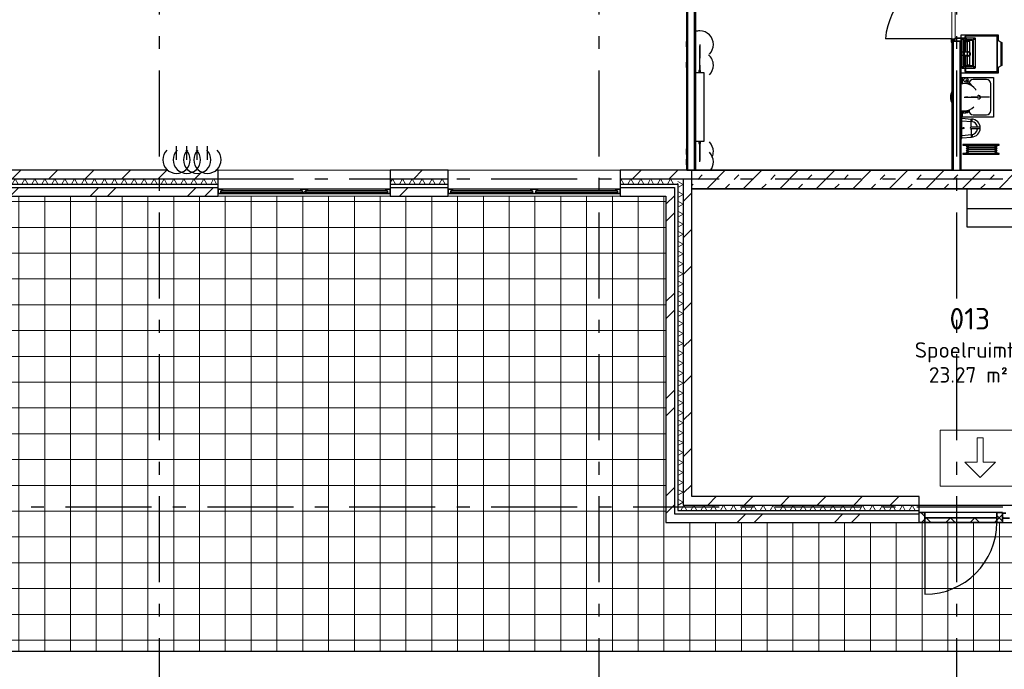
# Model space of a CAD drawing. Header units: millimetres. Extents: x -285236 to 84130, y -470 to 79511.
# Tile 96 of 192: x 8336 to 19783, y 11600 to 19153. Entities that reach past the tile are written whole.
import ezdxf

# ---------------------------------------------------------------- set-up
doc = ezdxf.new("R2010")
doc.units = ezdxf.units.MM
doc.linetypes.add('NLRS_stramien', pattern=[1650, 1000, -250, 150, -250])
doc.layers.add('XREF', color=254, linetype='Continuous')
doc.styles.add('ISOCPEUR_1', font='isocpeur.ttf', dxfattribs={"height": 250})
doc.styles.add('ISOCPEUR_3', font='isocpeur.ttf', dxfattribs={"height": 180})
pattern_1 = [(45, (-29773.96, 17038.63), (-212.132, 212.132), [])]
pattern_2 = [(45, (-29374, 17038.6), (-565.685, 565.685), []), (45, (-29174, 17038.6), (-565.685, 565.685), [])]
pattern_3 = [(45, (-29773.96, 17038.63), (-141.42136, 141.42136), []), (135, (-29773.96, 17038.63), (-141.42136, -141.42136), [])]
pattern_4 = [(45, (-29773.96, 17038.6), (-449.013, 449.013), []), (45, (-29615.2, 17038.6), (5e-14, 898.026), []), (45, (-29932.7, 17038.6), (5e-14, 898.026), [])]

msp = doc.modelspace()

# ---------------------------------------------------------------- hatches: boundary and pattern name
at = {"layer": 'XREF', "lineweight": 9}
h = msp.add_hatch(dxfattribs=at)
h.set_pattern_fill('FP_88', color=256, angle=45, style=0, pattern_type=2)
h.set_pattern_definition(pattern_1)
h.paths.add_polyline_path([(-1791.8693, 17302.6047), (10642.8696, 17302.6047), (10642.8696, 17402.6047), (10617.2207, 17402.6047), (10597.452, 17387.4356), (10556.827, 17371.2687), (10518.077, 17366.1672), (10476.9895, 17371.5764), (10458.077, 17379.4102), (10436.827, 17371.2687), (10398.077, 17366.1672), (10356.9895, 17371.5764), (10338.077, 17379.4102), (10315.2597, 17371.0624), (10278.077, 17366.1672), (10236.9895, 17371.5764), (10218.077, 17379.4102), (10198.702, 17371.5155), (10158.077, 17366.1672), (10116.9895, 17371.5764), (10078.702, 17387.4356), (10058.9333, 17402.6047), (-12547.1304, 17402.6047), (-12547.1304, 17302.6047), (-2626.8437, 17302.6047)])
h.paths.add_polyline_path([(15988.8696, 17302.6047), (16048.8696, 17302.6047), (16048.8696, 17402.6047), (15317.8696, 17402.6047), (15317.8696, 17302.6047), (15848.8696, 17302.6047)])
h.paths.add_polyline_path([(-22642.1304, 17302.6047), (-22542.1304, 17302.6047), (-22542.1304, 17402.6047), (-22642.1304, 17402.6047)])
h.paths.add_polyline_path([(-16048.5844, 17302.6047), (-16048.5844, 17402.6047), (-17902.1304, 17402.6047), (-17902.1304, 17302.6047), (-16821.4087, 17302.6047)])
h.paths.add_polyline_path([(13317.8696, 17302.6047), (13317.8696, 17402.6047), (12642.8696, 17402.6047), (12642.8696, 17302.6047), (13237.6701, 17302.6047)])
h.paths.add_polyline_path([(-19902.1304, 17302.6047), (-19902.1304, 17402.6047), (-22532.1304, 17402.6047), (-22532.1304, 17302.6047), (-20161.3064, 17302.6047)])
h = msp.add_hatch(dxfattribs=at)
h.set_pattern_fill('FP_88', color=256, angle=45, style=0, pattern_type=2)
h.set_pattern_definition(pattern_1)
h.paths.add_polyline_path([(16048.8696, 13608.6047), (16148.8696, 13608.6047), (16148.8696, 17402.6047), (16048.8696, 17402.6047), (16048.8696, 14821.0157)])
h = msp.add_hatch(dxfattribs=at)
h.set_pattern_fill('FP_33', color=256, angle=45, style=0, pattern_type=2)
h.set_pattern_definition([(45, (23536.98, 17188.6), (-212.132, 212.132), []), (45, (23749.1, 17188.6), (-212.132, 212.132), [75, -75])])
h.paths.add_polyline_path([(30405.0364, 17188.6047), (30925.0962, 17188.6047), (30925.0962, 17402.6047), (22176.3696, 17402.6047), (22176.3696, 17188.6047), (29937.1584, 17188.6047)])
h.paths.add_polyline_path([(16148.8696, 17188.6047), (20221.3696, 17188.6047), (20221.3696, 17402.6047), (16148.8696, 17402.6047), (16148.8696, 17253.2502)])
h = msp.add_hatch(dxfattribs=at)
h.set_pattern_fill('FP_95', color=256, angle=60, style=0, pattern_type=2)
h.set_pattern_definition([(60, (-3496.63, 17102.6), (-57.75254, 99.96967), []), (120, (-3381.13, 17102.6), (-115.45254, -0.03033), [])])
h.paths.add_polyline_path([(15948.8696, 17242.6047), (15988.8696, 17242.6047), (15988.8696, 17302.6047), (15317.8696, 17302.6047), (15317.8696, 17242.6047), (15848.8696, 17242.6047)])
h.paths.add_polyline_path([(12642.8696, 17242.6047), (13317.8696, 17242.6047), (13317.8696, 17302.6047), (12642.8696, 17302.6047)])
h.paths.add_polyline_path([(-4296.7925, 17242.6047), (10642.8696, 17242.6047), (10642.8696, 17302.6047), (-12547.1304, 17302.6047), (-12547.1304, 17242.6047), (-5131.767, 17242.6047)])
h.paths.add_polyline_path([(-17272.1304, 17242.6047), (-16048.5844, 17242.6047), (-16048.5844, 17302.6047), (-17902.1304, 17302.6047), (-17902.1304, 17242.6047)])
h.paths.add_polyline_path([(-21372.1304, 17242.6047), (-19902.1304, 17242.6047), (-19902.1304, 17302.6047), (-22702.1304, 17302.6047), (-22702.1304, 17242.6047), (-21774.5208, 17242.6047)])
h = msp.add_hatch(dxfattribs=at)
h.set_pattern_fill('FP_94', color=256, angle=60, style=0, pattern_type=2)
h.set_pattern_definition([(330, (15848.87, 15505.6), (99.9697, 57.7525), []), (30, (15848.87, 15390.1), (-0.0303, 115.4525), [])])
h.paths.add_polyline_path([(15988.8696, 13508.6047), (16048.8696, 13508.6047), (16048.8696, 17302.6047), (15988.8696, 17302.6047), (15988.8696, 13509.9162)])
h = msp.add_hatch(dxfattribs=at)
h.set_pattern_fill('FP_6', color=256, angle=45, style=0, pattern_type=2)
h.set_pattern_definition(pattern_2)
h.paths.add_polyline_path([(4677.8696, 17102.6047), (10642.8696, 17102.6047), (10642.8696, 17202.6047), (-12547.1304, 17202.6047), (-12547.1304, 17102.6047), (3514.2504, 17102.6047)])
h.paths.add_polyline_path([(15742.5934, 17102.6047), (15848.8696, 17102.6047), (15848.8696, 17202.6047), (15317.8696, 17202.6047), (15317.8696, 17102.6047)])
h.paths.add_polyline_path([(13237.6701, 17102.6047), (13317.8696, 17102.6047), (13317.8696, 17202.6047), (12642.8696, 17202.6047), (12642.8696, 17102.6047)])
h.paths.add_polyline_path([(-16821.4087, 17102.6047), (-16048.5844, 17102.6047), (-16048.5844, 17202.6047), (-17902.1304, 17202.6047), (-17902.1304, 17102.6047), (-17272.1304, 17102.6047)])
h.paths.add_polyline_path([(-22842.1304, 17102.6047), (-19902.1304, 17102.6047), (-19902.1304, 17202.6047), (-22842.1304, 17202.6047)])
h = msp.add_hatch(dxfattribs=at)
h.set_pattern_fill('FP_231', color=256, angle=180, style=0, pattern_type=2)
h.set_pattern_definition(pattern_4)
h.paths.add_polyline_path([(11611.5315, 17132.6047), (11680.8696, 17132.6047), (11680.8696, 17140.4046), (11661.8641, 17140.4046), (11661.9686, 17164.5047), (11680.8641, 17164.5047), (11680.8641, 17182.6045), (11604.8771, 17182.6045), (11604.8771, 17164.5047), (11623.8756, 17164.4061), (11623.8686, 17140.4046), (11604.8696, 17140.4046), (11604.8696, 17132.6047)])
h.paths.add_polyline_path([(10674.8576, 17132.6047), (10693.8631, 17132.6047), (10693.8631, 17140.4046), (10674.8576, 17140.4046), (10674.9606, 17164.5047), (10693.8576, 17164.5047), (10693.8574, 17182.6045), (10642.8696, 17182.6045), (10642.8696, 17132.6047)])
h.paths.add_polyline_path([(12642.8696, 17132.6047), (12642.8696, 17182.6045), (12591.8819, 17182.6045), (12591.8816, 17164.5047), (12610.8816, 17164.4061), (12610.8664, 17140.4046), (12591.8761, 17140.4046), (12591.8761, 17132.6047), (12610.8816, 17132.6047)])
h = msp.add_hatch(dxfattribs=at)
h.set_pattern_fill('FP_232', color=256, angle=180, style=0, pattern_type=2)
h.set_pattern_definition(pattern_4)
h.paths.add_polyline_path([(13317.8696, 17132.6047), (13368.8631, 17132.6047), (13368.8631, 17140.4046), (13349.8576, 17140.4046), (13349.9606, 17164.5047), (13368.8576, 17164.5047), (13368.8574, 17182.6045), (13317.8696, 17182.6045), (13317.8696, 17140.4046)])
h.paths.add_polyline_path([(14298.8686, 17132.6047), (14355.8696, 17132.6047), (14355.8696, 17140.4046), (14336.8641, 17140.4046), (14336.9686, 17164.5047), (14355.8641, 17164.5047), (14355.8641, 17182.6045), (14279.8771, 17182.6045), (14279.8771, 17164.5047), (14298.8756, 17164.4061), (14298.8686, 17140.4046), (14279.8696, 17140.4046), (14279.8696, 17132.6047), (14286.5315, 17132.6047)])
h.paths.add_polyline_path([(15317.8696, 17132.6047), (15317.8696, 17182.6045), (15266.8819, 17182.6045), (15266.8816, 17164.5047), (15285.8816, 17164.4061), (15285.8664, 17140.4046), (15266.8761, 17140.4046), (15266.8761, 17132.6047), (15285.8816, 17132.6047)])
h = msp.add_hatch(dxfattribs=at)
h.set_pattern_fill('FP_6', color=256, angle=45, style=0, pattern_type=2)
h.set_pattern_definition([(45, (-29374, 17038.6), (-565.685, 565.685), []), (45, (-29174, 17038.6), (-565.685, 565.685), [])])
h.paths.add_polyline_path([(15848.8696, 13408.6047), (15948.8696, 13408.6047), (15948.8696, 17202.6047), (15848.8696, 17202.6047), (15848.8696, 13448.6047)])
h = msp.add_hatch(dxfattribs=at)
h.set_pattern_fill('FP_242', color=256, style=0, pattern_type=2)
h.set_pattern_definition([(0, (-29773.96, 17038.63), (0, 300), []), (90, (-29773.96, 17038.63), (-300, 2e-14), [])])
h.paths.add_polyline_path([(24927.3119, 11808.7292), (27626.8696, 11808.7292), (27626.8696, 13308.6047), (27336.3696, 13308.6047), (27336.3696, 13297.1047), (27301.3696, 13297.1047), (27301.3696, 13308.6047), (27296.3696, 13308.6047), (27296.3696, 13302.1047), (25296.3696, 13302.1047), (25296.3696, 13308.6047), (25291.3696, 13308.6047), (25291.3696, 13297.1047), (25256.3696, 13297.1047), (25256.3696, 13308.6047), (15848.8696, 13308.6047), (15848.8696, 17102.6047), (4677.8696, 17102.6047), (4677.8696, 11808.7292), (21587.4143, 11808.7292)])
h.paths.add_polyline_path([(27302.8696, 13298.6047), (27334.8696, 13298.6047), (27334.8696, 13308.6047), (27302.8696, 13308.6047)])
h.paths.add_polyline_path([(25289.8696, 13298.6047), (25289.8696, 13308.6047), (25257.8696, 13308.6047), (25257.8696, 13298.6047), (25268.8696, 13298.6047)])
h = msp.add_hatch(dxfattribs=at)
h.set_pattern_fill('FP_93', color=256, angle=60, style=0, pattern_type=2)
h.set_pattern_definition([(60, (24255.51, 13308.6), (-57.7525, 99.9697), []), (120, (24371.01, 13308.6), (-115.4525, -0.0303), [])])
h.paths.add_polyline_path([(27626.8696, 13448.6047), (32802.1539, 13448.6047), (32862.1539, 13508.6047), (27323.8696, 13508.6047), (27323.8696, 13448.6047)])
h.paths.add_polyline_path([(23257.3631, 13448.6047), (25268.8696, 13448.6047), (25268.8696, 13508.6047), (20748.8696, 13508.6047), (20748.8696, 13448.6047), (23081.9582, 13448.6047)])
h.paths.add_polyline_path([(18247.5166, 13448.6047), (18793.8696, 13448.6047), (18793.8696, 13508.6047), (15988.8696, 13508.6047), (15988.8696, 13448.6047), (16285.6056, 13448.6047)])
h.paths.add_polyline_path([(32996.2529, 13501.2823), (33003.5753, 13508.6047), (32988.9306, 13508.6047), (32996.0135, 13501.5218)])
h = msp.add_hatch(dxfattribs=at)
h.set_pattern_fill('FP_88', color=256, angle=45, style=0, pattern_type=2)
h.set_pattern_definition(pattern_1)
h.paths.add_polyline_path([(16198.8696, 13508.6047), (18793.8696, 13508.6047), (18793.8696, 13608.6047), (16048.8696, 13608.6047), (16048.8696, 13508.6047), (16148.8696, 13508.6047)])
h.paths.add_polyline_path([(24181.9582, 13508.6047), (25268.8696, 13508.6047), (25268.8696, 13608.6047), (20748.8696, 13608.6047), (20748.8696, 13508.6047), (23257.3631, 13508.6047)])
h.paths.add_polyline_path([(31607.1072, 13508.6047), (32862.1539, 13508.6047), (32962.1539, 13608.6047), (27323.8696, 13608.6047), (27323.8696, 13508.6047), (29937.1584, 13508.6047)])
h = msp.add_hatch(dxfattribs=at)
h.set_pattern_fill('FP_6', color=256, angle=45, style=0, pattern_type=2)
h.set_pattern_definition(pattern_2)
h.paths.add_polyline_path([(32662.1539, 13308.6047), (32762.1539, 13408.6047), (27323.8696, 13408.6047), (27323.8696, 13308.6047), (31607.1072, 13308.6047)])
h.paths.add_polyline_path([(18247.5166, 13308.6047), (18793.8696, 13308.6047), (18793.8696, 13408.6047), (15848.8696, 13408.6047), (15848.8696, 13308.6047), (16285.6056, 13308.6047)])
h.paths.add_polyline_path([(20748.8696, 13308.6047), (25268.8696, 13308.6047), (25268.8696, 13408.6047), (20748.8696, 13408.6047)])
h = msp.add_hatch(dxfattribs=at)
h.set_pattern_fill('FP_135', color=256, angle=180, style=0, pattern_type=2)
h.set_pattern_definition(pattern_3)
h.paths.add_polyline_path([(19696.8696, 13308.6047), (19763.8696, 13308.6047), (19763.8696, 13422.6047), (19696.8696, 13422.6047), (19696.8696, 13362.6047)])
h.paths.add_polyline_path([(18860.8696, 13308.6047), (18860.8696, 13422.6047), (18793.8696, 13422.6047), (18793.8696, 13308.6047)])
h = msp.add_hatch(dxfattribs=at)
h.set_pattern_fill('FP_135', color=256, angle=180, style=0, pattern_type=2)
h.set_pattern_definition(pattern_3)
h.paths.add_polyline_path([(19696.8696, 13308.6047), (19696.8696, 13362.6047), (18860.8696, 13362.6047), (18860.8696, 13308.6047)])

# ---------------------------------------------------------------- linework, layer by layer
at = {"layer": 'XREF', "linetype": 'NLRS_stramien'}
for p, q in [((9957.8696, 77962.7572), (9957.8696, 8370.0218)), ((15067.8696, 77962.7572), (15067.8696, 8370.0218)), ((19227.8696, 77962.7572), (19227.8696, 8370.0218)), ((-47232.6128, 17302.6047), (64223.889, 17302.6047)), ((-47232.6128, 13488.6047), (64223.889, 13488.6047))]:
    msp.add_line(p, q, dxfattribs=at)
at = {"layer": 'XREF', "lineweight": 25}
for p, q in [((16101.5349, 22702.6047), (16101.5349, 17402.6047)), ((16181.5349, 17402.6047), (16181.5349, 22702.6047)), ((19187.8696, 18902.6047), (19187.8696, 17402.6047)), ((19267.8696, 18902.6047), (19267.8696, 17402.6047)), ((16091.5349, 17402.6047), (16148.8696, 17402.6047)), ((16148.8696, 17402.6047), (16091.5349, 17402.6047)), ((16148.8696, 17188.6047), (16148.8696, 17402.6047)), ((19177.8696, 17402.6047), (19277.8696, 17402.6047)), ((-12548.5844, 17302.6047), (10642.8696, 17302.6047)), ((12642.8696, 17302.6047), (13317.8696, 17302.6047)), ((15317.8696, 17302.6047), (16048.8696, 17302.6047)), ((16048.8696, 17302.6047), (16048.8696, 13508.6047)), ((-12548.5844, 17242.6047), (10642.8696, 17242.6047)), ((-12548.5844, 17202.6047), (10642.8696, 17202.6047)), ((12642.8696, 17242.6047), (13317.8696, 17242.6047)), ((12642.8696, 17202.6047), (13317.8696, 17202.6047)), ((15317.8696, 17242.6047), (15988.8696, 17242.6047)), ((15317.8696, 17202.6047), (15948.8696, 17202.6047)), ((15948.8696, 17202.6047), (15948.8696, 13408.6047)), ((15988.8696, 17242.6047), (15988.8696, 13448.6047)), ((16048.8696, 13508.6047), (18793.8696, 13508.6047)), ((15948.8696, 13408.6047), (18793.8696, 13408.6047)), ((15988.8696, 13448.6047), (18793.8696, 13448.6047))]:
    msp.add_line(p, q, dxfattribs=at)
at = {"layer": 'XREF', "lineweight": 35}
for p, q in [((16091.5349, 22402.6047), (16091.5349, 17402.6047)), ((16191.5349, 17402.6047), (16191.5349, 22402.6047)), ((19277.8696, 18902.6047), (19177.8696, 18902.6047)), ((19177.8696, 18902.6047), (19177.8696, 17402.6047)), ((19277.8696, 17402.6047), (19277.8696, 18902.6047)), ((19177.8696, 17402.6047), (16148.8696, 17402.6047)), ((20221.3696, 17402.6047), (19277.8696, 17402.6047)), ((10693.8576, 17182.6048), (10642.8696, 17182.6045)), ((10642.8696, 17182.6045), (10642.8696, 17132.6047)), ((10693.8576, 17164.4046), (10693.8576, 17182.6048)), ((11604.8771, 17182.6045), (11604.8771, 17164.4046)), ((11680.8641, 17182.6045), (11604.8771, 17182.6045)), ((11680.8641, 17164.4046), (11680.8641, 17182.6045)), ((12642.8696, 17182.6045), (12591.8816, 17182.6048)), ((12591.8816, 17182.6048), (12591.8816, 17164.4046)), ((12642.8696, 17132.6047), (12642.8696, 17182.6045)), ((13368.8576, 17182.6048), (13317.8696, 17182.6045)), ((13317.8696, 17182.6045), (13317.8696, 17132.6047)), ((13368.8576, 17164.4046), (13368.8576, 17182.6048)), ((14279.8771, 17182.6045), (14279.8771, 17164.4046)), ((14355.8641, 17182.6045), (14279.8771, 17182.6045)), ((14355.8641, 17164.4046), (14355.8641, 17182.6045)), ((15317.8696, 17182.6045), (15266.8816, 17182.6048)), ((15266.8816, 17182.6048), (15266.8816, 17164.4046)), ((15317.8696, 17132.6047), (15317.8696, 17182.6045)), ((16148.8696, 17188.6047), (20221.3696, 17188.6047)), ((10642.8696, 17132.6047), (10693.8631, 17132.6047)), ((10674.8576, 17140.4046), (10674.8576, 17164.4061)), ((10674.8576, 17164.4061), (10693.8576, 17164.4046)), ((10693.8631, 17140.4061), (10674.8576, 17140.4046)), ((11623.8686, 17164.5047), (10674.8729, 17164.5047)), ((10674.8729, 17164.5047), (10674.8729, 17140.5047)), ((10674.8729, 17140.5047), (11623.8686, 17140.5047)), ((10693.8631, 17132.6047), (10693.8631, 17140.4061)), ((11623.8771, 17140.4046), (11604.8696, 17140.4046)), ((11604.8696, 17140.4046), (11604.8696, 17132.6047)), ((11604.8696, 17132.6047), (11680.8696, 17132.6047)), ((11604.8771, 17164.4046), (11623.8771, 17164.4046)), ((11623.8686, 17140.5047), (11623.8686, 17164.5047)), ((11623.8771, 17164.4046), (11623.8771, 17140.4046)), ((11661.8641, 17140.4046), (11661.8641, 17164.4046)), ((11661.8641, 17164.4046), (11680.8641, 17164.4046)), ((11680.8696, 17140.4046), (11661.8641, 17140.4046)), ((12610.8664, 17164.5047), (11661.8809, 17164.5047)), ((11661.8809, 17164.5047), (11661.8809, 17140.5047)), ((11661.8809, 17140.5047), (12610.8664, 17140.5047)), ((11680.8696, 17132.6047), (11680.8696, 17140.4046)), ((12610.8816, 17140.4046), (12591.8761, 17140.4061)), ((12591.8761, 17140.4061), (12591.8761, 17132.6047)), ((12591.8761, 17132.6047), (12642.8696, 17132.6047)), ((12591.8816, 17164.4046), (12610.8816, 17164.4061)), ((12610.8664, 17140.5047), (12610.8664, 17164.5047)), ((12610.8816, 17164.4061), (12610.8816, 17140.4046)), ((13317.8696, 17132.6047), (13368.8631, 17132.6047)), ((13349.8576, 17140.4046), (13349.8576, 17164.4061)), ((13349.8576, 17164.4061), (13368.8576, 17164.4046)), ((13368.8631, 17140.4061), (13349.8576, 17140.4046)), ((14298.8686, 17164.5047), (13349.8729, 17164.5047)), ((13349.8729, 17164.5047), (13349.8729, 17140.5047)), ((13349.8729, 17140.5047), (14298.8686, 17140.5047)), ((13368.8631, 17132.6047), (13368.8631, 17140.4061)), ((14298.8771, 17140.4046), (14279.8696, 17140.4046)), ((14279.8696, 17140.4046), (14279.8696, 17132.6047)), ((14279.8696, 17132.6047), (14355.8696, 17132.6047)), ((14279.8771, 17164.4046), (14298.8771, 17164.4046)), ((14298.8686, 17140.5047), (14298.8686, 17164.5047)), ((14298.8771, 17164.4046), (14298.8771, 17140.4046)), ((14336.8641, 17140.4046), (14336.8641, 17164.4046)), ((14336.8641, 17164.4046), (14355.8641, 17164.4046)), ((14355.8696, 17140.4046), (14336.8641, 17140.4046)), ((15285.8664, 17164.5047), (14336.8809, 17164.5047)), ((14336.8809, 17164.5047), (14336.8809, 17140.5047)), ((14336.8809, 17140.5047), (15285.8664, 17140.5047)), ((14355.8696, 17132.6047), (14355.8696, 17140.4046)), ((15285.8816, 17140.4046), (15266.8761, 17140.4061)), ((15266.8761, 17140.4061), (15266.8761, 17132.6047)), ((15266.8761, 17132.6047), (15317.8696, 17132.6047)), ((15266.8816, 17164.4046), (15285.8816, 17164.4061)), ((15285.8664, 17140.5047), (15285.8664, 17164.5047)), ((15285.8816, 17164.4061), (15285.8816, 17140.4046)), ((18860.8696, 13422.6047), (18793.8696, 13422.6047)), ((18860.8696, 13308.6047), (18860.8696, 13422.6047)), ((19763.8696, 13422.6047), (19696.8696, 13422.6047)), ((19696.8696, 13422.6047), (19696.8696, 13308.6047)), ((19763.8696, 13308.6047), (19763.8696, 13422.6047)), ((19799.8696, 13417.6801), (19763.8696, 13417.6801)), ((18793.8696, 13308.6047), (18860.8696, 13308.6047)), ((19696.8696, 13362.6047), (18860.8696, 13362.6047)), ((18860.8696, 13362.6047), (18860.8696, 13308.6047)), ((18860.8696, 13308.6047), (19696.8696, 13308.6047)), ((19696.8696, 13308.6047), (19696.8696, 13362.6047)), ((19696.8696, 13308.6047), (19763.8696, 13308.6047)), ((19763.8696, 13367.68), (19766.3113, 13367.68)), ((19766.3113, 13367.68), (19766.3113, 13358.6047)), ((19766.3113, 13358.6047), (19842.3113, 13358.6047))]:
    msp.add_line(p, q, dxfattribs=at)
at = {"layer": 'XREF', "lineweight": 9}
for p, q in [((19171.3696, 19730.1047), (19171.3696, 18930.1047)), ((19211.3696, 18930.1047), (19211.3696, 19730.1047)), ((19171.3696, 18930.1047), (19211.3696, 18930.1047)), ((18992.9741, 17183.6047), (18992.9741, 17188.6047)), ((19072.9741, 17183.6047), (18992.9741, 17183.6047)), ((19072.9741, 17188.6047), (19072.9741, 17183.6047))]:
    msp.add_line(p, q, dxfattribs=at)
at = {"layer": 'XREF'}
for p, q in [((19171.3696, 18930.1047), (18400.893, 18930.1047)), ((19211.3696, 18925.1047), (19166.3696, 18925.1047)), ((19166.3696, 18925.1047), (19166.3696, 18890.1047)), ((19166.3696, 18890.1047), (19177.8696, 18890.1047)), ((19167.8696, 18891.6047), (19167.8696, 18923.6047)), ((19167.8696, 18923.6047), (19212.8696, 18923.6047)), ((19177.8696, 18891.6047), (19167.8696, 18891.6047)), ((19177.8696, 18890.1047), (19177.8696, 18891.6047)), ((19339.3696, 18940.1047), (19211.3696, 18940.1047)), ((19211.3696, 18940.1047), (19211.3696, 18925.1047)), ((19212.8696, 18923.6047), (19212.8696, 18938.6047)), ((19212.8696, 18938.6047), (19337.8696, 18938.6047)), ((19275.8291, 18938.6047), (19275.8291, 18902.6047)), ((19286.4786, 18935.1779), (19286.4786, 18595.1779)), ((19441.4786, 18940.1779), (19291.4786, 18940.1779)), ((19306.4786, 18905.1779), (19306.4786, 18625.1779)), ((19316.4786, 18905.1779), (19316.4786, 18625.1779)), ((19337.8696, 18920.1779), (19321.4786, 18920.1779)), ((19337.8696, 18910.1779), (19321.4786, 18910.1779)), ((19325.8291, 18955.0537), (19325.8291, 18939.9441)), ((19325.8291, 18938.6047), (19325.8291, 18775.0537)), ((19327.8696, 18891.6047), (19327.8696, 18890.1047)), ((19337.8696, 18891.6047), (19327.8696, 18891.6047)), ((19327.8696, 18890.1047), (19339.3696, 18890.1047)), ((19330.8291, 18955.0537), (19330.8291, 18940.0034)), ((19330.8291, 18938.6047), (19330.8291, 18891.6047)), ((19695.8291, 18965.0537), (19335.8291, 18965.0537)), ((19695.8291, 18960.0537), (19335.8291, 18960.0537)), ((19337.8696, 18938.6047), (19337.8696, 18891.6047)), ((19339.3696, 18890.1047), (19339.3696, 18940.1047)), ((19411.4786, 18920.1779), (19339.3696, 18920.1779)), ((19411.4786, 18910.1779), (19339.3696, 18910.1779)), ((19416.4786, 18625.1779), (19416.4786, 18905.1779)), ((19426.4786, 18625.1779), (19426.4786, 18905.1779)), ((19446.4786, 18595.1779), (19446.4786, 18935.1779)), ((19700.8291, 18555.0537), (19700.8291, 18955.0537)), ((19705.8291, 18555.0537), (19705.8291, 18955.0537)), ((19745.8291, 18616.7103), (19745.8291, 18893.3972)), ((16241.5349, 18864.9172), (16241.5349, 18706.1672)), ((16241.5349, 18562.6265), (16241.5349, 18847.4547)), ((19365.8291, 18775.0537), (19277.8696, 18775.0537)), ((19365.8291, 18735.0537), (19277.8696, 18735.0537)), ((19325.8291, 18735.0537), (19325.8291, 18555.0537)), ((16231.5349, 18562.6265), (16231.5349, 18537.6265)), ((16251.5349, 18562.6265), (16231.5349, 18562.6265)), ((16241.5349, 18624.9172), (16241.5349, 18562.6265)), ((16241.5349, 18562.6265), (16241.5349, 18607.4547)), ((16251.5349, 18537.6265), (16251.5349, 18562.6265)), ((19291.4786, 18590.1779), (19441.4786, 18590.1779)), ((19321.4786, 18620.1779), (19411.4786, 18620.1779)), ((19321.4786, 18610.1779), (19411.4786, 18610.1779)), ((19335.8291, 18550.0537), (19695.8291, 18550.0537)), ((19335.8291, 18545.0537), (19695.8291, 18545.0537)), ((16191.5349, 18537.6265), (16291.5349, 18537.6265)), ((16291.5349, 18537.6265), (16291.5349, 17737.6265)), ((19296.8229, 18407.5892), (19296.8229, 18481.4585)), ((19336.4793, 18439.4426), (19376.515, 18397.0499)), ((19450.4651, 18343.5055), (19348.8388, 18451.1149)), ((19576.8229, 18456.4585), (19421.8229, 18456.4585)), ((19371.8229, 18406.4585), (19371.8229, 18398.9934)), ((19626.8229, 18096.4585), (19626.8229, 18406.4585)), ((19316.7188, 18251.4585), (19475.4688, 18251.4585)), ((19360.9411, 18251.4585), (19332.8279, 18251.4585)), ((19360.9411, 18251.4585), (19353.87, 18251.4585)), ((19360.9411, 18251.4585), (19399.282, 18251.4585)), ((19611.8229, 18251.4585), (19399.282, 18251.4585)), ((19409.2815, 18251.4585), (19399.282, 18251.4585)), ((19296.8229, 18021.4585), (19296.8229, 18095.3279)), ((19335.2768, 18070.0098), (19335.2768, 18095.1517)), ((19371.8229, 18103.9236), (19371.8229, 18096.4585)), ((19656.8229, 18021.4585), (19277.8696, 18021.4585)), ((19288.8794, 17978.4762), (19401.0925, 17968.3756)), ((19288.9093, 18008.5674), (19402.507, 17998.3423)), ((19289.6278, 18065.5474), (19337.5393, 18070.2089)), ((19289.6418, 18079.5608), (19336.9083, 18084.1655)), ((19340.8719, 18084.5715), (19340.8719, 18070.4721)), ((19409.6018, 17967.4871), (19409.6018, 17997.7629)), ((19421.8229, 18046.4585), (19576.8229, 18046.4585)), ((19288.68, 17778.0676), (19402.2978, 17788.0667)), ((19288.7099, 17808.1588), (19400.943, 17818.0361)), ((19409.454, 17818.9077), (19409.454, 17788.6319)), ((10158.077, 17524.9172), (10158.077, 17683.6672)), ((10278.077, 17524.9172), (10278.077, 17683.6672)), ((10398.077, 17524.9172), (10398.077, 17683.6672)), ((10518.077, 17524.9172), (10518.077, 17683.6672)), ((16291.5349, 17737.6265), (16191.5349, 17737.6265)), ((16231.5349, 17737.6265), (16231.5349, 17712.6265)), ((16231.5349, 17712.6265), (16251.5349, 17712.6265)), ((16241.5349, 17658.3644), (16241.5349, 17712.6265)), ((16241.5349, 17712.6265), (16241.5349, 17517.0769)), ((16241.5349, 17658.3644), (16241.5349, 17712.6265)), ((16241.5349, 17499.6144), (16241.5349, 17658.3644)), ((16251.5349, 17712.6265), (16251.5349, 17737.6265)), ((10058.9333, 17402.6047), (6457.8696, 17402.6047)), ((10642.8696, 17402.6047), (10617.2207, 17402.6047)), ((10642.8696, 17102.6047), (10642.8696, 17402.6047)), ((13317.8696, 17402.6047), (12642.8696, 17402.6047)), ((12642.8696, 17402.6047), (12642.8696, 17102.6047)), ((13317.8696, 17102.6047), (13317.8696, 17402.6047)), ((16091.5349, 17402.6047), (15317.8696, 17402.6047)), ((15317.8696, 17402.6047), (15317.8696, 17102.6047)), ((11604.8771, 17182.6045), (10693.8576, 17182.6048)), ((12591.8816, 17182.6048), (11680.8641, 17182.6045)), ((14279.8771, 17182.6045), (13368.8576, 17182.6048)), ((15266.8816, 17182.6048), (14355.8641, 17182.6045)), ((16148.8696, 13608.6047), (16148.8696, 17188.6047)), ((19348.8696, 17188.6047), (19348.8696, 16743.6047)), ((-12520.5844, 17102.6047), (10642.8696, 17102.6047)), ((11604.8696, 17140.4046), (10693.8631, 17140.4061)), ((10693.8631, 17132.6047), (11604.8696, 17132.6047)), ((12591.8761, 17140.4061), (11680.8696, 17140.4046)), ((11680.8696, 17132.6047), (12591.8761, 17132.6047)), ((12642.8696, 17102.6047), (13317.8696, 17102.6047)), ((14279.8696, 17140.4046), (13368.8631, 17140.4061)), ((13368.8631, 17132.6047), (14279.8696, 17132.6047)), ((15266.8761, 17140.4061), (14355.8696, 17140.4046)), ((14355.8696, 17132.6047), (15266.8761, 17132.6047)), ((15317.8696, 17102.6047), (15848.8696, 17102.6047)), ((15848.8696, 17102.6047), (15848.8696, 13308.6047)), ((19348.8696, 16958.6047), (22648.8696, 16958.6047)), ((19348.8696, 16743.6047), (22648.8696, 16743.6047)), ((18793.8696, 13608.6047), (16148.8696, 13608.6047)), ((18793.8696, 13308.6047), (18793.8696, 13608.6047)), ((18793.8696, 13508.6047), (20748.8696, 13508.6047)), ((19696.8696, 13422.6047), (18860.8696, 13422.6047)), ((15848.8696, 13308.6047), (18793.8696, 13308.6047)), ((18860.8696, 13308.6047), (18860.8696, 12472.6047)), ((19763.8696, 13308.6047), (20748.8696, 13308.6047)), ((33028.7913, 11808.7292), (4677.8696, 11808.7292))]:
    msp.add_line(p, q, dxfattribs=at)
at = {"layer": 'XREF', "lineweight": 18}
for p, q in [((19277.8696, 18364.6566), (19282.8696, 18364.6566)), ((19282.8696, 18364.6566), (19282.8696, 18309.6566)), ((19277.8696, 18309.6566), (19282.8696, 18309.6566))]:
    msp.add_line(p, q, dxfattribs=at)
at = {"layer": 'XREF', "lineweight": 13}
for p, q in [((10642.8696, 17402.6047), (12642.8696, 17402.6047)), ((13317.8696, 17402.6047), (15317.8696, 17402.6047)), ((12642.8696, 17102.6047), (10642.8696, 17102.6047)), ((15317.8696, 17102.6047), (13317.8696, 17102.6047)), ((20583.8774, 14379.7748), (19036.0503, 14379.7748)), ((19036.0503, 14379.7748), (19036.0503, 13729.7452)), ((19466.4346, 14008.3387), (19466.4346, 14292.5772)), ((19466.4346, 14292.5772), (19537.4942, 14292.5772)), ((19537.4942, 14292.5772), (19537.4942, 14008.3387)), ((19501.9644, 13830.6896), (19324.3154, 14008.3387)), ((19324.3154, 14008.3387), (19466.4346, 14008.3387)), ((19679.6135, 14008.3387), (19501.9644, 13830.6896)), ((19537.4942, 14008.3387), (19679.6135, 14008.3387)), ((19036.0503, 13729.7452), (20583.8774, 13729.7452))]:
    msp.add_line(p, q, dxfattribs=at)
at = {"layer": 'XREF', "flags": 128}
for points in [[(19715.8291, 18909.6396), (19715.8291, 18975.0537), (19275.8291, 18975.0537), (19275.8291, 18940.1047)], [(19330.8291, 18890.1047), (19330.8291, 18780.0537), (19365.8291, 18780.0537)], [(19705.8291, 18915.0537), (19755.8291, 18887.983), (19755.8291, 18622.1245), (19705.8291, 18595.0537)], [(19365.8291, 18730.0537), (19330.8291, 18730.0537), (19330.8291, 18555.0537)], [(19277.8696, 18535.0537), (19715.8291, 18535.0537), (19715.8291, 18600.4679)], [(19277.8696, 18481.4585), (19656.8229, 18481.4585), (19656.8229, 18021.4585)], [(19280.08, 18097.5321), (19280.08, 18063.2285), (19289.6255, 18063.2285), (19289.6255, 18096.2754)], [(19288.675, 17773.0676), (19288.675, 18013.5674), (19278.9143, 18013.5674), (19278.9143, 17773.0775), (19288.675, 17773.0775)], [(19502.3283, 17903.1051), (19397.5545, 17903.1051), (19397.5545, 17998.7795)], [(19502.3084, 17883.1051), (19397.5346, 17883.1051), (19397.5346, 17787.6391)]]:
    msp.add_lwpolyline(points, dxfattribs=at)
for points in [[(19303.9076, 18927.249), (19301.6576, 18931.1461), (19297.1576, 18931.1461), (19294.9076, 18927.249), (19297.1576, 18923.3519), (19301.6576, 18923.3519)], [(19381.4786, 18900.1779), (19351.4786, 18900.1779), (19351.4786, 18630.1779), (19381.4786, 18630.1779)], [(19429.0497, 18927.249), (19431.2997, 18931.1461), (19435.7997, 18931.1461), (19438.0497, 18927.249), (19435.7997, 18923.3519), (19431.2997, 18923.3519)], [(19303.9076, 18603.1068), (19301.6576, 18599.2097), (19297.1576, 18599.2097), (19294.9076, 18603.1068), (19297.1576, 18607.0039), (19301.6576, 18607.0039)], [(19429.0497, 18603.1068), (19431.2997, 18599.2097), (19435.7997, 18599.2097), (19438.0497, 18603.1068), (19435.7997, 18607.0039), (19431.2997, 18607.0039)], [(19721.9033, 17693.4699), (19721.9033, 17703.4699), (19301.9033, 17703.4699), (19301.9033, 17693.4699)], [(19685.7147, 17647.035), (19685.7147, 17666.2593), (19352.6598, 17666.2593), (19352.6598, 17647.035)], [(19685.7147, 17623.9659), (19685.7147, 17643.1902), (19352.6598, 17643.1902), (19352.6598, 17623.9659)], [(19685.7147, 17668.8225), (19685.7147, 17688.0308), (19353.2141, 17688.0308), (19353.2141, 17668.8225)], [(19721.9033, 17588.4699), (19721.9033, 17598.4699), (19301.9033, 17598.4699), (19301.9033, 17588.4699)], [(19686.7253, 17601.5908), (19686.7253, 17620.746), (19353.2109, 17620.746), (19353.2109, 17601.5908)]]:
    msp.add_lwpolyline(points, close=True, dxfattribs=at)
at = {"layer": 'XREF'}
for centre, radius in [((19299.4076, 18927.249), 6), ((19433.5497, 18927.249), 6), ((19299.4076, 18603.1068), 6), ((19433.5497, 18603.1068), 6), ((19336.8229, 18451.4585), 25.0217), ((19305.4581, 17893.3009), 8.1261), ((19352.6598, 17678.4347), 9.6121), ((19352.6598, 17656.6471), 9.6121), ((19352.6598, 17633.578), 9.6121), ((19685.7147, 17678.4347), 9.6121), ((19685.7147, 17656.6471), 9.6121), ((19685.7147, 17633.578), 9.6121), ((19352.6598, 17611.1497), 9.6121), ((19685.7147, 17611.1497), 9.6121)]:
    msp.add_circle(centre, radius, dxfattribs=at)
for centre, radius, start, end in [((19287.0681, 18847.6546), 890.0024, 97.46947134, 174.68447853), ((16241.5349, 18864.9172), 158.75, 90, 108), ((16241.5349, 18864.9172), 158.75, 0, 90), ((16241.5349, 18864.9172), 158.75, 161.21751999, 180), ((19291.4786, 18935.1779), 5, 136.3842334, 180), ((19321.4786, 18905.1779), 15, 90, 180), ((19321.4786, 18905.1779), 5, 90, 180), ((19335.8291, 18955.0537), 10, 90, 180), ((19335.8291, 18955.0537), 5, 90, 180), ((19411.4786, 18905.1779), 15, 0, 90), ((19411.4786, 18905.1779), 5, 0, 90), ((19441.4786, 18935.1779), 5, 0, 90), ((19695.8291, 18955.0537), 10, 0, 90), ((19695.8291, 18955.0537), 5, 0, 90), ((16241.5349, 18864.9172), 158.75, 180, 198.15973528), ((16241.5349, 18864.9172), 158.75, 315, 0), ((19365.8291, 18755.0537), 25, 270, 90), ((19365.8291, 18755.0537), 20, 270, 90), ((16241.5349, 18624.9172), 158.75, 161.21751999, 180), ((16241.5349, 18624.9172), 158.75, 0, 49.58635762), ((16241.5349, 18624.9172), 158.75, 180, 198.15973528), ((16241.5349, 18624.9172), 158.75, 315, 0), ((19291.4786, 18595.1779), 5, 180, 270), ((19321.4786, 18625.1779), 15, 180, 270), ((19321.4786, 18625.1779), 5, 180, 270), ((19335.8291, 18555.0537), 10, 180, 270), ((19335.8291, 18555.0537), 5, 180, 270), ((19411.4786, 18625.1779), 5, 270, 0), ((19411.4786, 18625.1779), 15, 270, 0), ((19441.4786, 18595.1779), 5, 270, 0), ((19695.8291, 18555.0537), 5, 270, 0), ((19695.8291, 18555.0537), 10, 270, 0), ((19342.659, 18445.2788), 8.5, 43.36207097, 223.36207097), ((19421.8229, 18406.4585), 50, 90, 180), ((19576.8229, 18406.4585), 50, 0, 90), ((19316.7188, 18251.4585), 158.75, 152.31614998, 180), ((19316.7188, 18251.4585), 158.75, 90, 104.25470207), ((19316.7188, 18251.4585), 158.75, 45, 90), ((19444.2854, 18337.6693), 8.5, 343.36207097, 43.36207097), ((19316.7188, 18251.4585), 158.75, 180, 207.68385002), ((19486.8229, 18251.4585), 20, 223.69068008, 90), ((19486.8229, 18251.4585), 20, 90, 133.26063894), ((19316.7188, 18251.4585), 158.75, 255.74529793, 270), ((19316.7188, 18251.4585), 158.75, 270, 315), ((19335.3257, 18119.1734), 35.0437, 272.5884274, 325.42115775), ((19335.3257, 18119.1734), 49.0146, 272.5884274, 346.93111268), ((19421.8229, 18096.4585), 50, 180, 270), ((19576.8229, 18096.4585), 50, 270, 0), ((19397.5446, 17893.2093), 105.25, 272.5884274, 87.29757073), ((19397.5446, 17893.2093), 10, 89.94299907, 269.94299907), ((19397.5446, 17893.2093), 75.25, 272.5884274, 352.30635148), ((19397.5446, 17893.2093), 75.25, 7.57964665, 87.29757073), ((10158.077, 17524.9172), 158.75, 135, 180), ((10278.077, 17524.9172), 158.75, 135, 180), ((10398.077, 17524.9172), 158.75, 135, 180), ((10158.077, 17524.9172), 158.75, 0, 45), ((10518.077, 17524.9172), 158.75, 135, 180), ((10278.077, 17524.9172), 158.75, 0, 45), ((10398.077, 17524.9172), 158.75, 0, 45), ((10518.077, 17524.9172), 158.75, 0, 45), ((16241.5349, 17619.6144), 158.75, 161.84026461, 180), ((16241.5349, 17619.6144), 158.75, 0, 45), ((10158.077, 17524.9172), 158.75, 180, 270), ((10278.077, 17524.9172), 158.75, 180, 270), ((10158.077, 17524.9172), 158.75, 270, 0), ((10398.077, 17524.9172), 158.75, 180, 270), ((10278.077, 17524.9172), 158.75, 270, 0), ((10518.077, 17524.9172), 158.75, 180, 270), ((10398.077, 17524.9172), 158.75, 270, 0), ((10518.077, 17524.9172), 158.75, 270, 0), ((16241.5349, 17619.6144), 158.75, 180, 198.78248011), ((16241.5349, 17499.6144), 158.75, 161.84026461, 180), ((16241.5349, 17499.6144), 158.75, 0, 45), ((16241.5349, 17619.6144), 158.75, 337.59406241, 0), ((16241.5349, 17499.6144), 158.75, 180, 198.85568071), ((16241.5349, 17499.6144), 158.75, 322.10426134, 0), ((18860.8696, 13308.6047), 836, 270, 0)]:
    msp.add_arc(centre, radius, start, end, dxfattribs=at)

# ---------------------------------------------------------------- texts
at = {"layer": 'XREF', "attachment_point": 1}
for s, insert, char_height, width, style in [('013', (19145.7989, 15801.0135), 250, 585.231875, 'ISOCPEUR_1'), ('Spoelruimte', (18742.2989, 15403.0396), 180, 1563.290625, 'ISOCPEUR_3'), ('23.27 m²', (18905.8779, 15113.4332), 180, 1146.413125, 'ISOCPEUR_3')]:
    msp.add_mtext(s, dxfattribs=dict(at, insert=insert, char_height=char_height, width=width, style=style))

doc.saveas('drawing.dxf')
